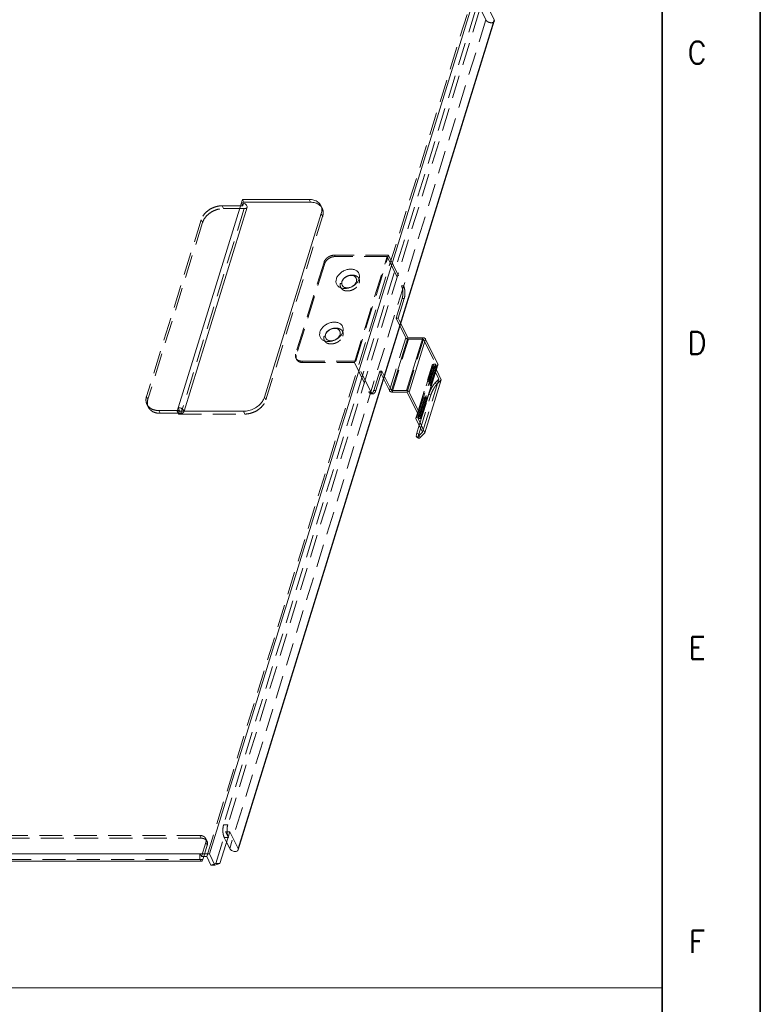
# Model space of a CAD drawing. Header units: millimetres. Extents: x 4065 to 8083, y -652 to 5416.
# Tile 77 of 256: x 6656 to 6820, y 1533 to 1751. Entities that reach past the tile are written whole.
import ezdxf
from ezdxf.enums import TextEntityAlignment as Align

# ---------------------------------------------------------------- set-up
doc = ezdxf.new("R2010")
doc.units = ezdxf.units.MM
doc.header["$LTSCALE"] = 0.8
doc.linetypes.add('HIDDEN', pattern=[9.525, 6.35, -3.175])
doc.layers.get('0').update_dxf_attribs({"linetype": 'CONTINUOUS', "lineweight": 0})
doc.layers.add('2', color=3, linetype='CONTINUOUS', lineweight=0)
doc.layers.add('3', color=5, linetype='HIDDEN', lineweight=0)
doc.styles.get("Standard").update_dxf_attribs({"font": 'romans.shx', "width": 0.8, "oblique": 5, "bigfont": 'whgtxt.shx'})

msp = doc.modelspace()

# ---------------------------------------------------------------- linework, layer by layer
at = {"color": 7, "linetype": 'Continuous', "lineweight": 35}
msp.add_line((6798.47, 1114.481), (6798.47, 1912.349), dxfattribs=at)
for p, q in [((6698.058, 1566.009), (6773.268, 1809.388)), ((6761.195, 1751.013), (6760.279, 1752.878)), ((6761.195, 1751.013), (6704.382, 1567.166)), ((6761.229, 1750.718), (6704.416, 1566.871)), ((6690.868, 1664.199), (6705.392, 1711.198)), ((6720.129, 1711.198), (6705.392, 1711.198)), ((6705.392, 1711.198), (6705.697, 1710.577)), ((6705.697, 1710.577), (6705.623, 1710.335)), ((6720.434, 1710.577), (6705.697, 1710.577)), ((6720.129, 1711.198), (6720.434, 1710.577)), ((6692.412, 1664.199), (6706.411, 1709.498)), ((6710.258, 1667.332), (6722.845, 1708.065)), ((6742.043, 1680.52), (6740.505, 1683.654)), ((6738.412, 1668.77), (6742.043, 1680.52)), ((6741.727, 1668.77), (6745.358, 1680.52)), ((6745.358, 1680.52), (6742.043, 1680.52)), ((6742.341, 1668.459), (6745.972, 1680.209)), ((6748.717, 1674.614), (6745.972, 1680.209)), ((6745.086, 1662.865), (6748.717, 1674.614)), ((6745.103, 1662.717), (6748.734, 1674.467)), ((6749.474, 1671.196), (6748.4, 1673.384)), ((6737.951, 1668.77), (6736.696, 1671.328)), ((6738.412, 1668.77), (6736.874, 1671.904)), ((6749.474, 1671.196), (6745.843, 1659.446)), ((6741.727, 1668.77), (6738.412, 1668.77)), ((6738.564, 1668.459), (6741.88, 1668.459)), ((6741.88, 1668.459), (6744.625, 1662.865)), ((6745.086, 1662.865), (6742.341, 1668.459)), ((6691.415, 1664.361), (6691.11, 1664.982)), ((6690.868, 1664.199), (6705.605, 1664.199)), ((6691.415, 1664.361), (6691.365, 1664.199)), ((6743.84, 1662.701), (6744.174, 1663.784)), ((6743.857, 1662.554), (6745.319, 1659.574)), ((6744.165, 1662.865), (6744.343, 1663.44)), ((6744.625, 1662.865), (6744.165, 1662.865)), ((6744.317, 1662.554), (6744.778, 1662.554)), ((6745.843, 1659.446), (6744.317, 1662.554)), ((6744.045, 1659.367), (6744.577, 1661.087)), ((6744.012, 1658.463), (6744.445, 1658.243)), ((6745.319, 1659.574), (6744.432, 1658.68)), ((6744.432, 1658.68), (6744.866, 1658.46)), ((6744.866, 1658.46), (6745.843, 1659.446)), ((6700.373, 1563.846), (6702.551, 1570.896)), ((6704.382, 1567.166), (6702.551, 1570.896)), ((6702.539, 1567.166), (6701.84, 1568.592)), ((6702.167, 1569.652), (6702.24, 1569.652)), ((6702.24, 1569.652), (6702.195, 1569.744)), ((6549.307, 1566.009), (6698.058, 1566.009)), ((6696.291, 1564.387), (6551.684, 1564.387)), ((6695.986, 1566.009), (6696.291, 1565.387)), ((6696.291, 1565.387), (6697.442, 1565.387)), ((6696.596, 1564.766), (6696.788, 1565.387)), ((6697.442, 1565.387), (6698.357, 1563.522)), ((6699.279, 1563.522), (6698.058, 1566.009)), ((6698.357, 1563.522), (6699.279, 1563.522)), ((6699.279, 1563.522), (6700.373, 1563.846))]:
    msp.add_line(p, q)
msp.add_lwpolyline([(6820.216, 1933.415), (5632.216, 1933.415), (5632.216, 1093.415), (6820.216, 1093.415)], close=True, dxfattribs=at)
msp.add_arc((6705.101, 1708.646), 1.774, 74.33834, 75.7505)
for points, start_tangent, end_tangent in [([(6761.229, 1750.718), (6761.236, 1750.743), (6761.195, 1751.013)], (0.3076564, 0.9514975), (-0.4405427, 0.8977317)), ([(6720.129, 1711.198), (6721.22, 1711.045)], (1, 0), (0.9572457, -0.2892762)), ([(6722.415, 1709.978), (6721.525, 1710.423), (6720.434, 1710.577)], (-0.793619, 0.608415), (-1, 0)), ([(6721.22, 1711.045), (6722.11, 1710.6), (6722.711, 1709.907), (6722.751, 1709.828)], (0.9572457, -0.2892762), (0.4397663, -0.8981122)), ([(6705.537, 1710.365), (6705.15, 1710.415)], (-0.9692436, 0.2461034), (-1, 0)), ([(6706.408, 1709.499), (6706.421, 1709.655), (6706.285, 1709.932), (6705.985, 1710.181), (6705.58, 1710.354)], (0.2833411, 0.9590192), (-0.9628839, 0.2699159)), ([(6722.893, 1709.482), (6722.415, 1709.978)], (-0.5741977, 0.8187167), (-0.793619, 0.608415)), ([(6722.751, 1709.828), (6722.964, 1709.033)], (0.4397663, -0.8981122), (0.0741513, -0.997247)), ([(6722.964, 1709.033), (6722.845, 1708.065)], (0.0741513, -0.997247), (-0.2952474, -0.9554208)), ([(6726.196, 1693.574), (6726.526, 1694.239), (6727.082, 1694.849), (6727.798, 1695.326), (6728.593, 1695.626), (6729.394, 1695.728), (6730.134, 1695.625), (6730.747, 1695.323), (6731.169, 1694.84), (6731.344, 1694.229), (6731.262, 1693.574)], (0.2952474, 0.9554208), (-0.2952474, -0.9554208)), ([(6730.376, 1692.298), (6729.66, 1691.821), (6728.865, 1691.521), (6728.064, 1691.419), (6727.323, 1691.522), (6726.71, 1691.824), (6726.289, 1692.307), (6726.113, 1692.918), (6726.196, 1693.574)], (-0.7609808, -0.6487745), (0.2952474, 0.9554208)), ([(6727.374, 1692.482), (6727.422, 1692.952)], (-0.1204473, 0.9927197), (0.2952474, 0.9554208)), ([(6727.422, 1692.952), (6727.367, 1692.624), (6727.375, 1692.482)], (-0.2952474, -0.9554208), (0.1194887, -0.9928356)), ([(6727.668, 1693.427), (6727.57, 1693.28), (6727.422, 1692.952)], (-0.5964947, -0.802617), (-0.2952474, -0.9554208)), ([(6727.422, 1692.952), (6727.669, 1693.427)], (0.2952474, 0.9554208), (0.595945, 0.8030252)), ([(6730.693, 1693.422), (6730.658, 1693.589), (6730.521, 1693.861), (6730.298, 1694.08), (6730.001, 1694.234), (6729.649, 1694.313), (6729.26, 1694.313), (6728.858, 1694.234), (6728.467, 1694.08), (6728.108, 1693.861), (6727.803, 1693.589), (6727.668, 1693.427)], (-0.1194887, 0.9928356), (-0.5964947, -0.802617)), ([(6727.669, 1693.427), (6727.707, 1693.476), (6728.194, 1693.921), (6728.809, 1694.219), (6729.457, 1694.323), (6730.042, 1694.218), (6730.473, 1693.921), (6730.685, 1693.476), (6730.693, 1693.422)], (0.595945, 0.8030252), (0.1204473, -0.9927197)), ([(6730.399, 1692.477), (6730.498, 1692.624), (6730.646, 1692.952)], (0.5964947, 0.802617), (0.2952474, 0.9554208)), ([(6730.646, 1692.952), (6730.399, 1692.477)], (-0.2952474, -0.9554208), (-0.595945, -0.8030252)), ([(6730.646, 1692.952), (6730.7, 1693.28), (6730.693, 1693.422)], (0.2952474, 0.9554208), (-0.1194887, 0.9928356)), ([(6730.693, 1693.422), (6730.646, 1692.952)], (0.1204473, -0.9927197), (-0.2952474, -0.9554208)), ([(6731.262, 1693.574), (6730.932, 1692.908), (6730.837, 1692.779)], (-0.2952474, -0.9554208), (-0.6124009, -0.7905474)), ([(6730.399, 1692.477), (6730.361, 1692.427), (6729.874, 1691.983), (6729.259, 1691.685), (6728.61, 1691.581), (6728.026, 1691.685), (6727.595, 1691.983), (6727.383, 1692.428), (6727.374, 1692.482)], (-0.595945, -0.8030252), (-0.1204473, 0.9927197)), ([(6727.375, 1692.482), (6727.41, 1692.315), (6727.546, 1692.043), (6727.77, 1691.824), (6728.066, 1691.67), (6728.419, 1691.591), (6728.808, 1691.591), (6729.209, 1691.67), (6729.601, 1691.824), (6729.959, 1692.043), (6730.264, 1692.315), (6730.399, 1692.477)], (0.1194887, -0.9928356), (0.5964947, 0.802617)), ([(6730.837, 1692.779), (6730.376, 1692.298)], (-0.6124009, -0.7905474), (-0.7609808, -0.6487745)), ([(6722.565, 1681.824), (6722.895, 1682.489), (6723.451, 1683.099), (6724.167, 1683.576), (6724.962, 1683.876), (6725.763, 1683.978), (6726.503, 1683.875), (6727.116, 1683.573), (6727.538, 1683.09), (6727.713, 1682.479), (6727.631, 1681.824)], (0.2952474, 0.9554208), (-0.2952474, -0.9554208)), ([(6727.062, 1681.672), (6727.027, 1681.839), (6726.89, 1682.111), (6726.667, 1682.33), (6726.37, 1682.484), (6726.018, 1682.563), (6725.629, 1682.563), (6725.227, 1682.484), (6724.836, 1682.33), (6724.477, 1682.111), (6724.172, 1681.839), (6724.037, 1681.677)], (-0.1194887, 0.9928356), (-0.5964947, -0.802617)), ([(6724.038, 1681.677), (6724.076, 1681.726), (6724.563, 1682.171), (6725.178, 1682.469), (6725.826, 1682.573), (6726.411, 1682.469), (6726.842, 1682.171), (6727.054, 1681.726), (6727.062, 1681.672)], (0.595945, 0.8030252), (0.1204473, -0.9927197)), ([(6726.745, 1680.548), (6726.029, 1680.071), (6725.234, 1679.772), (6724.433, 1679.67), (6723.692, 1679.772), (6723.079, 1680.074), (6722.658, 1680.557), (6722.482, 1681.168), (6722.565, 1681.824)], (-0.7609808, -0.6487745), (0.2952474, 0.9554208)), ([(6723.743, 1680.732), (6723.791, 1681.202)], (-0.1204473, 0.9927197), (0.2952474, 0.9554208)), ([(6723.791, 1681.202), (6723.736, 1680.874), (6723.744, 1680.732)], (-0.2952474, -0.9554208), (0.1194887, -0.9928356)), ([(6726.768, 1680.727), (6726.73, 1680.678), (6726.243, 1680.233), (6725.628, 1679.935), (6724.979, 1679.831), (6724.395, 1679.935), (6723.964, 1680.233), (6723.752, 1680.678), (6723.743, 1680.732)], (-0.595945, -0.8030252), (-0.1204473, 0.9927197)), ([(6723.744, 1680.732), (6723.779, 1680.565), (6723.915, 1680.293), (6724.139, 1680.074), (6724.435, 1679.92), (6724.788, 1679.841), (6725.177, 1679.841), (6725.578, 1679.92), (6725.97, 1680.074), (6726.328, 1680.293), (6726.633, 1680.565), (6726.768, 1680.727)], (0.1194887, -0.9928356), (0.5964947, 0.802617)), ([(6724.037, 1681.677), (6723.939, 1681.53), (6723.791, 1681.202)], (-0.5964947, -0.802617), (-0.2952474, -0.9554208)), ([(6723.791, 1681.202), (6724.038, 1681.677)], (0.2952474, 0.9554208), (0.595945, 0.8030252)), ([(6727.206, 1681.029), (6726.745, 1680.548)], (-0.6124009, -0.7905474), (-0.7609808, -0.6487745)), ([(6726.768, 1680.727), (6726.867, 1680.874), (6727.015, 1681.202)], (0.5964947, 0.802617), (0.2952474, 0.9554208)), ([(6727.015, 1681.202), (6726.768, 1680.727)], (-0.2952474, -0.9554208), (-0.595945, -0.8030252)), ([(6727.015, 1681.202), (6727.069, 1681.53), (6727.062, 1681.672)], (0.2952474, 0.9554208), (-0.1194887, 0.9928356)), ([(6727.062, 1681.672), (6727.015, 1681.202)], (0.1204473, -0.9927197), (-0.2952474, -0.9554208)), ([(6727.631, 1681.824), (6727.301, 1681.158), (6727.206, 1681.029)], (-0.2952474, -0.9554208), (-0.6124009, -0.7905474)), ([(6745.358, 1680.52), (6745.508, 1680.505), (6745.658, 1680.46), (6745.794, 1680.392), (6745.902, 1680.305), (6745.972, 1680.209)], (1, 0), (0.4405427, -0.8977317)), ([(6748.717, 1674.614), (6748.741, 1674.518), (6748.734, 1674.467)], (0.4405427, -0.8977317), (-0.2928676, -0.956153)), ([(6710.258, 1667.332), (6709.778, 1666.364), (6708.985, 1665.49), (6707.956, 1664.797), (6706.791, 1664.352), (6705.605, 1664.199)], (-0.2952474, -0.9554208), (-1, 0)), ([(6737.951, 1668.77), (6738.021, 1668.674), (6738.129, 1668.587), (6738.264, 1668.518), (6738.414, 1668.474), (6738.564, 1668.459)], (0.4405427, -0.8977317), (1, 0)), ([(6742.341, 1668.459), (6742.271, 1668.555), (6742.163, 1668.642), (6742.027, 1668.71), (6741.877, 1668.755), (6741.727, 1668.77)], (-0.4405427, 0.8977317), (-1, 0)), ([(6691.11, 1664.982), (6691.54, 1664.921), (6691.945, 1664.748), (6692.245, 1664.499), (6692.381, 1664.222), (6692.383, 1664.199)], (1, 0), (0.0591767, -0.9982475)), ([(6743.84, 1662.701), (6743.832, 1662.65), (6743.857, 1662.554)], (-0.2928676, -0.956153), (0.4405427, -0.8977317)), ([(6744.165, 1662.865), (6744.03, 1662.849), (6743.923, 1662.805), (6743.855, 1662.736), (6743.84, 1662.701)], (-1, 0), (-0.2928676, -0.956153)), ([(6744.778, 1662.554), (6744.913, 1662.569), (6745.019, 1662.613), (6745.088, 1662.682), (6745.103, 1662.717)], (1, 0), (0.2928676, 0.956153)), ([(6745.103, 1662.717), (6745.11, 1662.768), (6745.086, 1662.865)], (0.2928676, 0.956153), (-0.4405427, 0.8977317)), ([(6744.045, 1659.367), (6743.959, 1659.041), (6743.921, 1658.775), (6743.933, 1658.582), (6743.995, 1658.473), (6744.012, 1658.464)], (-0.2952474, -0.9554208), (0.9145792, -0.4044069)), ([(6744.012, 1658.464), (6744.102, 1658.453), (6744.25, 1658.523), (6744.432, 1658.68)], (0.9145792, -0.4044069), (0.7039053, 0.7102938)), ([(6744.866, 1658.46), (6744.684, 1658.304), (6744.536, 1658.234), (6744.446, 1658.244)], (-0.7039053, -0.7102938), (-0.9145792, 0.4044069)), ([(6704.416, 1566.871), (6704.273, 1566.68), (6703.963, 1566.56), (6703.553, 1566.56), (6703.125, 1566.68), (6702.763, 1566.896), (6702.539, 1567.166)], (-0.3076564, -0.9514975), (-0.4405427, 0.8977317)), ([(6704.382, 1567.166), (6704.423, 1566.896), (6704.416, 1566.871)], (0.4405427, -0.8977317), (-0.3076564, -0.9514975)), ([(6696.291, 1564.387), (6696.123, 1564.485), (6695.987, 1564.762), (6695.912, 1565.163), (6695.911, 1565.608)], (-0.9999925, 0.0038811), (0.0883805, 0.9960868)), ([(6695.911, 1565.608), (6695.986, 1566.009)], (0.0883805, 0.9960868), (0.2952474, 0.9554208)), ([(6696.596, 1564.766), (6696.461, 1564.487), (6696.291, 1564.387)], (-0.2952474, -0.9554208), (-0.9999925, 0.0038811))]:
    msp.add_spline(points, degree=3, dxfattribs=dict(start_tangent=start_tangent, end_tangent=end_tangent))
at = {"layer": '2'}
msp.add_lwpolyline([(6516.968, 1864.747), (6798.47, 1864.747), (6798.47, 1536.27), (6516.968, 1536.27)], close=True, dxfattribs=at)
at = {"layer": '3'}
for p, q in [((6697.442, 1565.387), (6772.652, 1808.767)), ((6757.038, 1753.176), (6701.193, 1572.462)), ((6757.959, 1753.176), (6702.114, 1572.462)), ((6759.352, 1751.013), (6758.132, 1753.499)), ((6759.352, 1751.013), (6702.539, 1567.166)), ((6705.76, 1709.172), (6691.72, 1663.739)), ((6705.455, 1709.793), (6700.85, 1709.793)), ((6700.85, 1709.793), (6701.155, 1709.172)), ((6705.76, 1709.172), (6701.155, 1709.172)), ((6705.455, 1709.793), (6705.15, 1710.415)), ((6705.623, 1710.335), (6705.455, 1709.793)), ((6722.752, 1709.827), (6723.057, 1709.206)), ((6696.197, 1706.66), (6684.094, 1667.494)), ((6696.197, 1706.66), (6696.502, 1706.039)), ((6710.563, 1666.71), (6723.15, 1707.443)), ((6722.845, 1708.065), (6723.15, 1707.443)), ((6696.502, 1706.039), (6684.399, 1666.872)), ((6737.757, 1698.827), (6725.784, 1698.827)), ((6725.784, 1698.827), (6725.936, 1698.516)), ((6737.449, 1698.516), (6725.936, 1698.516)), ((6730.187, 1675.016), (6737.449, 1698.516)), ((6730.495, 1675.327), (6737.757, 1698.827)), ((6737.449, 1698.516), (6740.652, 1691.989)), ((6737.757, 1698.827), (6741.113, 1691.989)), ((6723.457, 1697.26), (6717.164, 1676.894)), ((6723.61, 1696.949), (6717.316, 1676.583)), ((6723.457, 1697.26), (6723.61, 1696.949)), ((6741.113, 1691.989), (6740.652, 1691.989)), ((6740.778, 1689.179), (6739.447, 1684.871)), ((6741.239, 1689.179), (6739.907, 1684.871)), ((6741.239, 1689.179), (6740.778, 1689.179)), ((6739.447, 1684.871), (6739.907, 1684.871)), ((6741.582, 1680.52), (6739.447, 1684.871)), ((6740.505, 1683.654), (6739.907, 1684.871)), ((6737.951, 1668.77), (6741.582, 1680.52)), ((6738.564, 1668.459), (6742.195, 1680.209)), ((6741.88, 1668.459), (6745.511, 1680.209)), ((6742.195, 1680.209), (6745.511, 1680.209)), ((6745.511, 1680.209), (6748.256, 1674.614)), ((6717.164, 1676.894), (6717.316, 1676.583)), ((6717.21, 1676.013), (6717.363, 1675.702)), ((6718.522, 1675.327), (6730.495, 1675.327)), ((6718.522, 1675.327), (6718.674, 1675.016)), ((6718.674, 1675.016), (6730.187, 1675.016)), ((6730.187, 1675.016), (6733.39, 1668.489)), ((6733.851, 1668.489), (6730.495, 1675.327)), ((6743.857, 1662.554), (6747.488, 1674.304)), ((6744.174, 1663.784), (6747.471, 1674.451)), ((6744.317, 1662.554), (6747.948, 1674.304)), ((6744.343, 1663.44), (6747.796, 1674.614)), ((6744.625, 1662.865), (6748.256, 1674.614)), ((6744.778, 1662.554), (6748.409, 1674.304)), ((6747.488, 1674.304), (6748.95, 1671.324)), ((6748.256, 1674.614), (6747.796, 1674.614)), ((6747.948, 1674.304), (6748.409, 1674.304)), ((6748.4, 1673.384), (6747.948, 1674.304)), ((6734.484, 1668.813), (6735.816, 1673.121)), ((6734.945, 1668.813), (6736.276, 1673.121)), ((6735.816, 1673.121), (6736.276, 1673.121)), ((6736.696, 1671.328), (6735.816, 1673.121)), ((6736.874, 1671.904), (6736.276, 1673.121)), ((6748.95, 1671.324), (6745.319, 1659.574)), ((6748.95, 1671.324), (6748.063, 1670.43)), ((6748.497, 1670.21), (6749.474, 1671.196)), ((6748.497, 1670.21), (6748.063, 1670.43)), ((6684.094, 1667.494), (6684.399, 1666.872)), ((6710.258, 1667.332), (6710.563, 1666.71)), ((6733.39, 1668.489), (6733.851, 1668.489)), ((6733.874, 1668.056), (6734.335, 1668.056)), ((6734.484, 1668.813), (6734.945, 1668.813)), ((6744.479, 1659.148), (6747.141, 1667.764)), ((6744.577, 1661.087), (6746.708, 1667.984)), ((6747.141, 1667.764), (6746.708, 1667.984)), ((6684.187, 1665.732), (6684.492, 1665.11)), ((6686.81, 1664.361), (6691.415, 1664.361)), ((6686.81, 1664.361), (6687.115, 1663.739)), ((6687.115, 1663.739), (6691.72, 1663.739)), ((6690.868, 1664.199), (6691.173, 1663.577)), ((6691.365, 1664.199), (6691.173, 1663.577)), ((6691.173, 1663.577), (6705.91, 1663.577)), ((6692.371, 1664.065), (6692.412, 1664.199)), ((6705.605, 1664.199), (6705.91, 1663.577)), ((6744.045, 1659.367), (6744.479, 1659.148)), ((6699.452, 1563.846), (6701.63, 1570.896)), ((6701.193, 1572.462), (6702.114, 1572.462)), ((6702.551, 1570.896), (6701.63, 1570.896)), ((6702.195, 1569.744), (6701.63, 1570.896)), ((6695.901, 1570.087), (6554.979, 1570.087)), ((6696.206, 1569.466), (6555.284, 1569.466)), ((6695.901, 1570.087), (6696.206, 1569.466)), ((6696.291, 1565.387), (6697.259, 1568.52)), ((6697.213, 1569.402), (6697.518, 1568.78)), ((6697.259, 1568.52), (6697.564, 1567.899)), ((6701.319, 1569.652), (6702.167, 1569.652)), ((6701.84, 1568.592), (6701.319, 1569.652)), ((6696.788, 1565.387), (6697.564, 1567.899)), ((6696.596, 1564.766), (6551.99, 1564.766)), ((6699.452, 1563.846), (6698.357, 1563.522)), ((6699.452, 1563.846), (6700.373, 1563.846))]:
    msp.add_line(p, q, dxfattribs=at)
for centre, radius, start, end in [((6721.231, 1708.313), 2.032, 26.09352, 35.11957), ((6691.992, 1664.176), 0.392, 343.59744, 3.3193)]:
    msp.add_arc(centre, radius, start, end, dxfattribs=at)
for points, start_tangent, end_tangent in [([(6759.352, 1751.013), (6759.576, 1750.743), (6759.938, 1750.527), (6760.366, 1750.407), (6760.776, 1750.407), (6761.086, 1750.527), (6761.229, 1750.718)], (0.4405427, -0.8977317), (0.3076564, 0.9514975)), ([(6700.85, 1709.793), (6699.664, 1709.64), (6698.499, 1709.195), (6697.47, 1708.502), (6696.677, 1707.628), (6696.197, 1706.66)], (-1, 0), (-0.2952474, -0.9554208)), ([(6696.502, 1706.039), (6696.982, 1707.007), (6697.775, 1707.88), (6698.804, 1708.573), (6699.969, 1709.019), (6701.155, 1709.172)], (0.2952474, 0.9554208), (1, 0)), ([(6705.76, 1709.172), (6706.129, 1709.233), (6706.365, 1709.406), (6706.408, 1709.499)], (1, 0), (0.2833411, 0.9590192)), ([(6723.15, 1707.443), (6723.269, 1708.412), (6723.056, 1709.207)], (0.2952474, 0.9554208), (-0.4397663, 0.8981122)), ([(6725.784, 1698.827), (6725.361, 1698.788), (6724.936, 1698.672), (6724.529, 1698.485), (6724.161, 1698.237), (6723.85, 1697.94), (6723.611, 1697.609), (6723.457, 1697.26)], (-1, 0), (-0.2952474, -0.9554208)), ([(6723.61, 1696.949), (6723.764, 1697.298), (6724.002, 1697.629), (6724.314, 1697.926), (6724.682, 1698.174), (6725.089, 1698.361), (6725.514, 1698.477), (6725.936, 1698.516)], (0.2952474, 0.9554208), (1, 0)), ([(6731.259, 1692.641), (6731.326, 1692.994), (6731.304, 1693.343), (6731.188, 1693.668), (6730.981, 1693.948), (6730.697, 1694.166), (6730.348, 1694.316), (6729.947, 1694.394), (6729.511, 1694.394), (6729.062, 1694.317), (6728.62, 1694.167), (6728.201, 1693.949), (6727.822, 1693.67), (6727.504, 1693.345), (6727.265, 1692.995), (6727.114, 1692.641)], (0.2952474, 0.9554208), (-0.2952474, -0.9554208)), ([(6727.114, 1692.641), (6727.047, 1692.289), (6727.069, 1691.939), (6727.185, 1691.614), (6727.392, 1691.335), (6727.676, 1691.116), (6728.025, 1690.966), (6728.426, 1690.889), (6728.862, 1690.888), (6729.311, 1690.965), (6729.752, 1691.115), (6730.172, 1691.334), (6730.551, 1691.612), (6730.869, 1691.937), (6731.107, 1692.288), (6731.259, 1692.641)], (-0.2952474, -0.9554208), (0.2952474, 0.9554208)), ([(6740.652, 1691.989), (6740.776, 1691.673), (6740.869, 1691.295), (6740.927, 1690.872), (6740.947, 1690.427), (6740.928, 1689.982), (6740.871, 1689.559), (6740.778, 1689.179)], (0.4405427, -0.8977317), (-0.2952474, -0.9554208)), ([(6741.239, 1689.179), (6741.331, 1689.559), (6741.388, 1689.982), (6741.407, 1690.427), (6741.388, 1690.872), (6741.33, 1691.295), (6741.236, 1691.673), (6741.113, 1691.989)], (0.2952474, 0.9554208), (-0.4405427, 0.8977317)), ([(6727.628, 1680.891), (6727.695, 1681.244), (6727.673, 1681.594), (6727.557, 1681.918), (6727.35, 1682.198), (6727.066, 1682.416), (6726.717, 1682.567), (6726.316, 1682.644), (6725.88, 1682.644), (6725.431, 1682.567), (6724.989, 1682.417), (6724.57, 1682.199), (6724.191, 1681.92), (6723.873, 1681.595), (6723.634, 1681.245), (6723.483, 1680.891)], (0.2952474, 0.9554208), (-0.2952474, -0.9554208)), ([(6723.483, 1680.891), (6723.416, 1680.539), (6723.438, 1680.189), (6723.554, 1679.864), (6723.761, 1679.585), (6724.045, 1679.366), (6724.394, 1679.216), (6724.795, 1679.139), (6725.231, 1679.138), (6725.68, 1679.215), (6726.121, 1679.366), (6726.541, 1679.584), (6726.92, 1679.862), (6727.238, 1680.187), (6727.476, 1680.538), (6727.628, 1680.891)], (-0.2952474, -0.9554208), (0.2952474, 0.9554208)), ([(6742.195, 1680.209), (6742.045, 1680.224), (6741.895, 1680.268), (6741.76, 1680.337), (6741.652, 1680.424), (6741.582, 1680.52)], (-1, 0), (-0.4405427, 0.8977317)), ([(6717.164, 1676.894), (6717.102, 1676.545), (6717.136, 1676.214), (6717.21, 1676.013)], (-0.2952474, -0.9554208), (0.4401753, -0.8979119)), ([(6717.21, 1676.013), (6717.264, 1675.917), (6717.479, 1675.669), (6717.77, 1675.482), (6718.124, 1675.366), (6718.522, 1675.327)], (0.4401753, -0.8979119), (1, 0)), ([(6717.363, 1675.702), (6717.288, 1675.903), (6717.255, 1676.234), (6717.316, 1676.583)], (-0.4401753, 0.8979119), (0.2952474, 0.9554208)), ([(6718.674, 1675.016), (6718.276, 1675.056), (6717.923, 1675.171), (6717.631, 1675.358), (6717.416, 1675.606), (6717.363, 1675.702)], (-1, 0), (-0.4401753, 0.8979119)), ([(6747.488, 1674.304), (6747.463, 1674.4), (6747.471, 1674.451)], (-0.4405427, 0.8977317), (0.2928676, 0.956153)), ([(6747.471, 1674.451), (6747.486, 1674.486), (6747.554, 1674.555), (6747.661, 1674.599), (6747.796, 1674.614)], (0.2928676, 0.956153), (1, 0)), ([(6748.734, 1674.467), (6748.719, 1674.432), (6748.65, 1674.363), (6748.544, 1674.319), (6748.409, 1674.304)], (-0.2928676, -0.956153), (-1, 0)), ([(6748.063, 1670.43), (6747.857, 1670.195), (6747.637, 1669.893), (6747.414, 1669.54), (6747.2, 1669.152), (6747.004, 1668.751), (6746.865, 1668.425)], (-0.7039053, -0.7102938), (-0.3706349, -0.9287787)), ([(6747.141, 1667.764), (6747.271, 1668.135), (6747.438, 1668.531), (6747.633, 1668.933), (6747.848, 1669.32), (6748.071, 1669.673), (6748.291, 1669.975), (6748.497, 1670.21)], (0.2952474, 0.9554208), (0.7039053, 0.7102938)), ([(6684.094, 1667.494), (6683.975, 1666.526), (6684.188, 1665.731)], (-0.2952474, -0.9554208), (0.4397663, -0.8981122)), ([(6684.493, 1665.109), (6684.28, 1665.904), (6684.399, 1666.872)], (-0.4397663, 0.8981122), (0.2952474, 0.9554208)), ([(6733.874, 1668.056), (6733.703, 1668.105), (6733.538, 1668.252), (6733.39, 1668.489)], (-0.9999996, 0.0009059), (-0.4405427, 0.8977317)), ([(6733.851, 1668.489), (6733.999, 1668.252), (6734.163, 1668.105), (6734.335, 1668.056)], (0.4405427, -0.8977317), (0.9999996, -0.0009059)), ([(6734.484, 1668.813), (6734.361, 1668.495), (6734.214, 1668.256), (6734.05, 1668.107), (6733.876, 1668.056), (6733.874, 1668.056)], (-0.2952474, -0.9554208), (-0.9999996, 0.0009059)), ([(6734.335, 1668.056), (6734.337, 1668.056), (6734.51, 1668.107), (6734.675, 1668.256), (6734.822, 1668.495), (6734.945, 1668.813)], (0.9999996, -0.0009059), (0.2952474, 0.9554208)), ([(6746.865, 1668.425), (6746.837, 1668.355), (6746.708, 1667.984)], (-0.3706349, -0.9287787), (-0.2952474, -0.9554208)), ([(6684.188, 1665.731), (6684.228, 1665.652), (6684.829, 1664.959), (6685.719, 1664.514), (6686.81, 1664.361)], (0.4397663, -0.8981122), (1, 0)), ([(6687.115, 1663.739), (6686.024, 1663.892), (6685.134, 1664.337), (6684.534, 1665.03), (6684.493, 1665.109)], (-1, 0), (-0.4397663, 0.8981122)), ([(6705.91, 1663.577), (6707.096, 1663.731), (6708.261, 1664.176), (6709.29, 1664.869), (6710.083, 1665.742), (6710.563, 1666.71)], (1, 0), (0.2952474, 0.9554208)), ([(6692.368, 1664.066), (6692.325, 1663.973), (6692.09, 1663.8), (6691.72, 1663.739)], (-0.2833411, -0.9590192), (-1, 0)), ([(6744.446, 1658.244), (6744.428, 1658.254), (6744.367, 1658.363), (6744.355, 1658.555), (6744.393, 1658.821), (6744.479, 1659.148)], (-0.9145792, 0.4044069), (0.2952474, 0.9554208)), ([(6701.154, 1570.113), (6701.053, 1570.682), (6701.025, 1571.304), (6701.074, 1571.917), (6701.193, 1572.462)], (-0.2494613, 0.9683848), (0.2952474, 0.9554208)), ([(6702.114, 1572.462), (6701.995, 1571.917), (6701.946, 1571.304), (6701.974, 1570.682), (6702.076, 1570.113), (6702.24, 1569.652)], (-0.2952474, -0.9554208), (0.4405427, -0.8977317)), ([(6697.212, 1569.402), (6697.192, 1569.441), (6696.892, 1569.788), (6696.447, 1570.01), (6695.901, 1570.087)], (-0.4397663, 0.8981122), (-1, 0)), ([(6696.206, 1569.466), (6696.752, 1569.389), (6697.197, 1569.166), (6697.497, 1568.82), (6697.517, 1568.78)], (1, 0), (0.4397663, -0.8981122)), ([(6697.259, 1568.52), (6697.319, 1569.005), (6697.212, 1569.402)], (0.2952474, 0.9554208), (-0.4397663, 0.8981122)), ([(6697.517, 1568.78), (6697.624, 1568.383), (6697.564, 1567.899)], (0.4397663, -0.8981122), (-0.2952474, -0.9554208)), ([(6701.319, 1569.652), (6701.154, 1570.113)], (-0.4405427, 0.8977317), (-0.2494613, 0.9683848))]:
    msp.add_spline(points, degree=3, dxfattribs=dict(at, start_tangent=start_tangent, end_tangent=end_tangent))

# ---------------------------------------------------------------- texts
at = {"color": 7, "linetype": 'Continuous', "width": 0.933333}
for s, p in [('C', (6806.195, 1743.778)), ('D', (6806.195, 1679.364)), ('E', (6806.195, 1611.674)), ('F', (6806.195, 1546.532))]:
    msp.add_text(s, height=4.98, dxfattribs=at).set_placement(p, align=Align.MIDDLE_CENTER)

doc.saveas('drawing.dxf')
